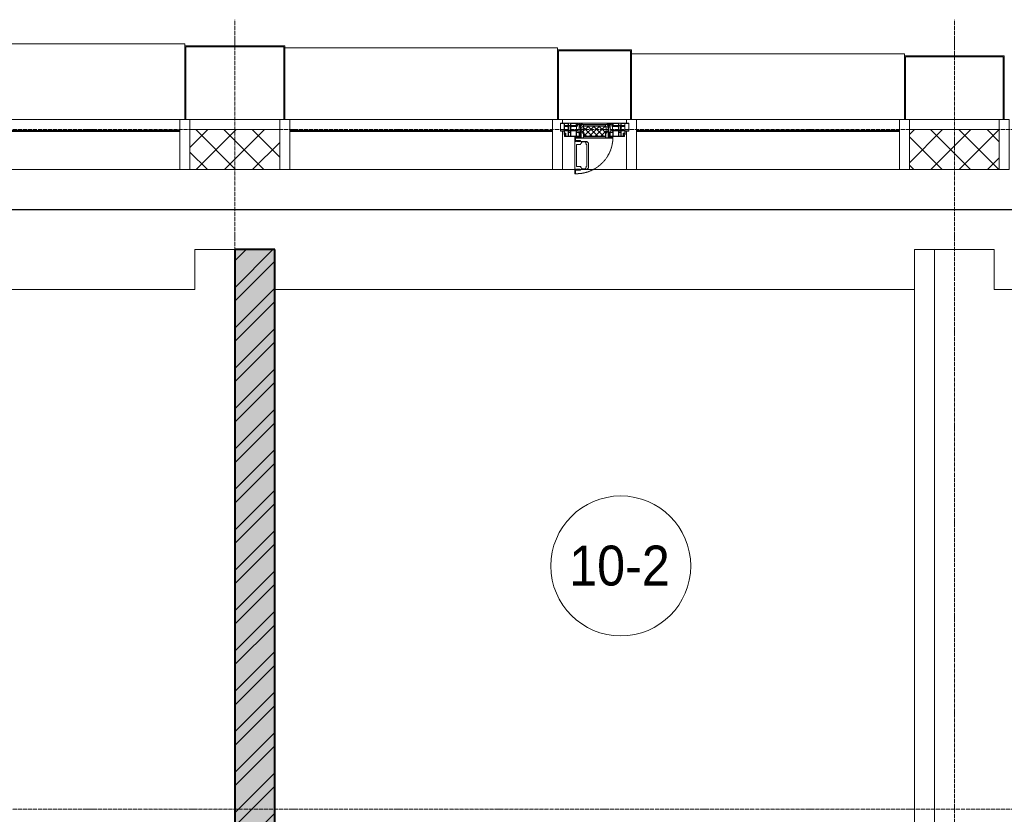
# Model space of a CAD drawing. Header units: millimetres. Extents: x 5617 to 103266, y 7718 to 198901.
# Tile 37 of 51: x 48657 to 53584, y 74175 to 78150. Entities that reach past the tile are written whole.
import ezdxf

# ---------------------------------------------------------------- set-up
doc = ezdxf.new("R2010")
doc.units = ezdxf.units.MM
for name, pattern in [('-D1-02х01', [3, 2, -1]), ('ADSK_Линия сетки', [25, 20, -2.5, 0, -2.5]), ('Линия сетки', [25, 20, -2.5, 0, -2.5])]:
    doc.linetypes.add(name, pattern=pattern)
for name, color, linetype, lineweight in [('Импосты витража', 7, 'Continuous', 18), ('Колонны', 7, 'Continuous', 18), ('Марки помещений', 7, 'Continuous', 20), ('Окна', 7, 'Continuous', 18), ('Оси', 7, 'Continuous', 9), ('Панели витража', 7, 'Continuous', 18), ('Перекрытия', 7, 'Continuous', 18), ('Стены', 7, 'Continuous', 18), ('Стены разрез', 7, 'Continuous', 40), ('Элементы узлов', 7, 'Continuous', 18)]:
    doc.layers.add(name, color=color, linetype=linetype, lineweight=lineweight)
doc.styles.add('Arial_3', font='arial.ttf', dxfattribs={"width": 0.9, "height": 200})
pattern_1 = [(45, (0, 0), (-70.71068, 70.71068), []), (135, (0, 0), (-70.71068, -70.71068), [])]

# ---------------------------------------------------------------- blocks, each defined once
blk = doc.blocks.new('135_SLK_K1_AR_rvt-1-МКСС_K1_L15__47_700_')
at = {"layer": 'Стены разрез', "lineweight": 9, "true_color": 0xaaaaaa}
h = blk.add_hatch(dxfattribs=at)
h.set_pattern_fill('FP_1', color=253, style=0, pattern_type=2)
h.set_pattern_definition([(50, (0, 0), (218.62117, -19.1268), [22.86, -251.46]), (355, (0, 0), (-42.2919, 229.2684), [18.288, -201.168]), (100.451, (18.22, -1.6), (176.3311, 210.13963), [19.428, -213.708]), (46.184, (0, 60.96), (325.29495, -50.4516), [34.29, -377.19]), (96.636, (27.1, 56.76), (284.883, 296.9127), [29.142, -320.562]), (351.184, (0, 60.96), (284.8858, 296.9107), [27.432, -301.752]), (21, (30.48, 45.72), (181.93753, -122.71832), [22.86, -251.46]), (326, (30.48, 45.72), (74.1622, 221.0262), [18.288, -201.168]), (71.451, (45.64, 35.5), (256.10035, 98.30526), [19.428, -213.708]), (37.5, (0, 0), (3.70639, 101.465895), [3.353, -195.377, 3.353, -200.863, -201.93]), (37.5, (0, 0), (3.70639, 101.465895), [-402.946, 3.353, -198.577]), (7.5, (0, 0), (80.18358, 120.21653), [3.353, -113.081, 3.353, -190.805, -76.962]), (7.5, (0, 0), (80.18358, 120.21653), [-310.591, 3.353, -73.609]), (327.5, (-67.97, 0), (162.70865, -6.87497), [3.353, -72.847, 3.353, -234.391, -315.468]), (327.5, (-67.97, 0), (162.70865, -6.87497), [-313.944, 3.353, -312.115]), (317.5, (-98.45, 0), (177.75468, 30.51183), [3.353, -95.707, 3.353, -154.534, -224.028]), (317.5, (-98.45, 0), (177.75468, 30.51183), [-256.946, 3.353, -220.675])])
h.paths.add_polyline_path([(35950, 71370), (36150, 71370), (36150, 77000), (35950, 77000), (35950, 71822.3)])
h = blk.add_hatch(dxfattribs=at)
h.set_pattern_fill('FP_2', color=253, style=0, pattern_type=2)
h.set_pattern_definition([(45, (0, 0), (-101.02788, 101.02788), []), (45, (67.35, 0), (-101.02788, 101.02788), [])])
h.paths.add_polyline_path([(35950, 71370), (36150, 71370), (36150, 77000), (35950, 77000), (35950, 71822.3)])
at = {"layer": 'Перекрытия', "color": 253, "true_color": 0xaaaaaa}
for p, q in [((35950, 77000), (35750, 77000)), ((35750, 77000), (35750, 76800)), ((39750, 77000), (39450, 77000)), ((39750, 76800), (39750, 77000)), ((35750, 76800), (32550, 76800)), ((39350, 76800), (36150, 76800)), ((43150, 76800), (39750, 76800))]:
    blk.add_line(p, q, dxfattribs=at)
at = {"layer": 'Стены', "color": 253, "true_color": 0xaaaaaa}
for p, q in [((23500, 77200.4), (47950, 77200.4)), ((47950, 77200.4), (23500, 77200.4)), ((23500, 77199.6), (47950, 77199.6)), ((47950, 77199.6), (23500, 77199.6)), ((39350, 73350), (39350, 77000)), ((39450, 77000), (39350, 77000)), ((39450, 77000), (39450, 73250))]:
    blk.add_line(p, q, dxfattribs=at)
at = {"layer": 'Стены разрез', "color": 253, "true_color": 0xaaaaaa}
for p, q in [((35950, 77000), (35950, 71370)), ((36150, 77000), (35950, 77000)), ((36150, 71370), (36150, 77000))]:
    blk.add_line(p, q, dxfattribs=at)
blk = doc.blocks.new('System Panel - A_PAN_Glass-7465079-МКСС_K1_L15__47_700_')
at = {"layer": 'Панели витража', "color": 253, "lineweight": 5, "true_color": 0xaaaaaa}
for p, q in [((657.5, 55), (-657.5, 55)), ((-657.5, 55), (-657.5, 0)), ((657.5, 0), (657.5, 55)), ((-657.5, 0), (657.5, 0))]:
    blk.add_line(p, q, dxfattribs=at)
blk = doc.blocks.new('A_PAN_Створка - 383мм-V58-МКСС_K1_L15__47_700_')
at = {"layer": 'Панели витража', "lineweight": 5}
h = blk.add_hatch(dxfattribs=at)
h.set_pattern_fill('FP_21', color=256, style=0, pattern_type=2)
h.set_pattern_definition([(225, (37750, 77650), (14.1421356, -14.1421356), []), (315, (37750, 77650), (14.1421356, 14.1421356), [])])
h.paths.add_polyline_path([(-53.6, 82.7), (-54.6, 81.8), (-54.6, 63.4), (-57.2, 60.8), (-57.2, 36.4), (-54.9, 34.1), (-54.5, 31.8), (54.5, 31.8), (54.9, 34.1), (57.2, 36.4), (57.2, 60.8), (54.6, 63.4), (53.6, 82.7), (-39.6, 82.7)])
at = {"layer": 'Окна', "lineweight": 5}
for p, q in [((39.7, 249), (31.1, 240.4)), ((70.1, 249), (39.7, 249)), ((45.9, 246.8), (45, 244.7)), ((63.3, 246.8), (45.9, 246.8)), ((64.1, 245), (63.3, 246.8)), ((70.1, 252.9), (70.1, 249)), ((95.1, 252.9), (70.1, 252.9)), ((74.1, 248.4), (74.1, 252.9)), ((89.1, 248.4), (74.1, 248.4)), ((89.1, 252.9), (89.1, 248.4)), ((93.1, 248.4), (93.1, 252.9)), ((97.9, 248.4), (93.1, 248.4)), ((95.1, 270.5), (95.1, 252.9)), ((99.6, 270.5), (95.1, 270.5)), ((97.9, 262.4), (95.1, 262.4)), ((97.9, 262.4), (97.9, 248.4)), ((99.6, 270.5), (99.6, 87.5)), ((31.1, 117.6), (31.1, 240.4)), ((41.4, 234.2), (39.1, 233.8)), ((39.1, 179), (39.1, 233.8)), ((41.4, 234.2), (43.5, 236.3)), ((45, 244.7), (42.3, 239.8)), ((42.3, 239.8), (43.5, 236.3)), ((64.1, 245), (66.7, 241)), ((66.7, 241), (68.6, 239.7)), ((68.6, 239.7), (68.6, 236.4)), ((68.6, 236.4), (71.1, 233.9)), ((71.1, 233.9), (89.5, 233.9)), ((89.5, 233.9), (90.6, 232.8)), ((90.6, 125.2), (90.6, 232.8)), ((39.1, 179), (39.1, 124.2)), ((39.7, 109), (31.1, 117.6)), ((41.4, 123.8), (39.1, 124.2)), ((70.1, 109), (39.7, 109)), ((41.4, 123.8), (43.5, 121.7)), ((42.3, 118.2), (43.5, 121.7)), ((45, 113.3), (42.3, 118.2)), ((45.9, 111.2), (45, 113.3)), ((63.3, 111.2), (45.9, 111.2)), ((64.1, 113), (63.3, 111.2)), ((64.1, 113), (66.7, 117)), ((66.7, 117), (68.6, 118.3)), ((68.6, 121.6), (71.1, 124.1)), ((68.6, 118.3), (68.6, 121.6)), ((70.1, 105.1), (70.1, 109)), ((95.1, 105.1), (70.1, 105.1)), ((71.1, 124.1), (89.5, 124.1)), ((74.1, 109.6), (74.1, 105.1)), ((89.1, 109.6), (74.1, 109.6)), ((89.1, 105.1), (89.1, 109.6)), ((89.5, 124.1), (90.6, 125.2)), ((93.1, 109.6), (93.1, 105.1)), ((97.9, 109.6), (93.1, 109.6)), ((95.1, 87.5), (95.1, 105.1)), ((97.9, 95.6), (97.9, 109.6)), ((-171, 57), (-156, 57)), ((-171, 17), (-171, 57)), ((-153, 73.5), (-150, 73.5)), ((-153, 60), (-153, 73.5)), ((-150, 84), (-78, 84)), ((-150, 73.5), (-150, 84)), ((-91.5, 92), (91.5, 92)), ((-91.5, 87.5), (-91.5, 92)), ((-73.9, 87.5), (-91.5, 87.5)), ((-78, 84), (-73.9, 84)), ((-78, 84), (-78, 23.5)), ((-73.9, 62.5), (-73.9, 87.5)), ((-70, 62.5), (-73.9, 62.5)), ((-70, 32.1), (-70, 62.5)), ((70, 62.5), (70, 32.1)), ((73.9, 62.5), (70, 62.5)), ((73.9, 87.5), (73.9, 62.5)), ((91.5, 87.5), (73.9, 87.5)), ((73.9, 84), (78, 84)), ((78, 84), (150, 84)), ((78, 23.5), (78, 84)), ((91.5, 92), (91.5, 87.5)), ((97.9, 95.6), (95.1, 95.6)), ((99.6, 87.5), (95.1, 87.5)), ((150, 84), (150, 73.5)), ((150, 73.5), (153, 73.5)), ((153, 73.5), (153, 60)), ((156, 57), (171, 57)), ((171, 57), (171, 17)), ((-67.9, 17), (-171, 17)), ((-78, 23.5), (-67.9, 23.5)), ((-61.4, 23.5), (-70, 32.1)), ((-67.9, 23.5), (-64.6, 26.8)), ((-67.9, 17), (-67.9, 23.5)), ((-61.4, 23.5), (-67.9, 17)), ((67.9, 17), (-67.9, 17)), ((-67.9, 17), (67.9, 17)), ((-64.6, 26.8), (-61.4, 23.5)), ((61.4, 23.5), (-61.4, 23.5)), ((70, 32.1), (61.4, 23.5)), ((61.4, 23.5), (64.6, 26.8)), ((67.9, 17), (61.4, 23.5)), ((64.6, 26.8), (67.9, 23.5)), ((67.9, 23.5), (67.9, 17)), ((67.9, 23.5), (78, 23.5)), ((171, 17), (67.9, 17))]:
    blk.add_line(p, q, dxfattribs=at)
at = {"layer": 'Окна', "color": 253, "lineweight": 5, "true_color": 0xaaaaaa}
for p, q in [((-171, 55.5), (-152, 55.5)), ((-152, 20), (-152, 73.5)), ((-150.5, 69.5), (-150.5, 73.5)), ((-145, 69.5), (-150.5, 69.5)), ((-150.5, 33.6), (-150.5, 68)), ((-150.5, 68), (-143.5, 68)), ((-150.5, 56.6), (-132.4, 56.6)), ((-136.4, 52.4), (-150.5, 52.4)), ((-148.5, 82.5), (-132.4, 82.5)), ((-148.5, 81), (-148.5, 82.5)), ((-143.5, 81), (-148.5, 81)), ((-145, 69.5), (-145, 79.5)), ((-143.5, 68), (-143.5, 81)), ((-137.2, 54.8), (-135.8, 50.8)), ((-132.5, 54.8), (-137.2, 54.8)), ((-132.1, 49), (-135.8, 50.8)), ((-132.5, 53.8), (-133.4, 52)), ((-133.4, 52), (-130.1, 50.4)), ((-132.5, 53.8), (-132.5, 54.8)), ((-132.4, 56.6), (-132.4, 82.5)), ((-131, 82.5), (-120.8, 82.5)), ((-131, 82.5), (-131, 64.6)), ((-131, 64.6), (-120.8, 64.6)), ((-131, 56.5), (-131, 62.6)), ((-120.8, 62.6), (-131, 62.6)), ((-131, 56.5), (-120.8, 56.5)), ((-131, 55.1), (-131, 52.7)), ((-120.8, 55.1), (-131, 55.1)), ((-129.4, 51.1), (-131, 52.7)), ((-130.1, 50.4), (-129.4, 51.1)), ((-130.1, 35.3), (-130.1, 50.4)), ((-122.4, 51.1), (-120.8, 52.7)), ((-121.7, 50.4), (-122.4, 51.1)), ((-118.4, 52), (-121.7, 50.4)), ((-121.7, 35.3), (-121.7, 50.4)), ((-120.8, 82.5), (-120.8, 64.6)), ((-120.8, 56.5), (-120.8, 62.6)), ((-120.8, 55.1), (-120.8, 52.7)), ((-119.7, 49), (-115.9, 50.8)), ((-119.3, 82.5), (-92.5, 82.5)), ((-119.3, 56.6), (-119.3, 82.5)), ((-92.5, 56.6), (-119.3, 56.6)), ((-119.3, 54.8), (-114.6, 54.8)), ((-119.3, 53.8), (-119.3, 54.8)), ((-119.3, 53.8), (-118.4, 52)), ((-114.6, 54.8), (-115.9, 50.8)), ((-94.1, 52.5), (-115.3, 52.5)), ((-89.9, 50.9), (-94.1, 52.5)), ((-92.5, 56.6), (-92.5, 82.5)), ((-90.8, 82.5), (-79.5, 82.5)), ((-90.8, 64.6), (-90.8, 82.5)), ((-80.1, 64.6), (-90.8, 64.6)), ((-90.8, 62.7), (-90.8, 56.6)), ((-80.4, 62.7), (-90.8, 62.7)), ((-90.8, 56.6), (-85.9, 56.6)), ((-89.9, 52.2), (-88.6, 53.5)), ((-89.9, 52.2), (-89.9, 50.9)), ((-89.9, 35.1), (-89.9, 50.9)), ((-85.9, 53.5), (-88.6, 53.5)), ((-85.9, 56.6), (-85.9, 53.5)), ((-85.9, 53.5), (-78, 45.6)), ((-85, 84), (-85, 87.5)), ((-85, 87.5), (-78, 87.5)), ((-78, 84), (-85, 84)), ((-80.4, 61.1), (-80.4, 62.7)), ((-78, 61.1), (-80.4, 61.1)), ((-80.1, 66.1), (-80.1, 64.6)), ((-78, 66.1), (-80.1, 66.1)), ((-79.5, 82.5), (-79.5, 80.6)), ((-79.5, 80.6), (-78, 80.6)), ((-78, 87.5), (-78, 84)), ((-78, 66.1), (-78, 61.1)), ((78, 87.5), (78, 84)), ((85, 87.5), (78, 87.5)), ((78, 84), (85, 84)), ((79.5, 80.6), (78, 80.6)), ((78, 66.1), (78, 61.1)), ((78, 66.1), (80.1, 66.1)), ((78, 61.1), (80.4, 61.1)), ((85.9, 53.5), (78, 45.6)), ((90.8, 82.5), (79.5, 82.5)), ((79.5, 82.5), (79.5, 80.6)), ((80.1, 66.1), (80.1, 64.6)), ((80.1, 64.6), (90.8, 64.6)), ((80.4, 62.7), (90.8, 62.7)), ((80.4, 61.1), (80.4, 62.7)), ((85, 84), (85, 87.5)), ((85.9, 56.6), (85.9, 53.5)), ((90.8, 56.6), (85.9, 56.6)), ((85.9, 53.5), (88.6, 53.5)), ((89.9, 52.2), (88.6, 53.5)), ((89.9, 50.9), (94.1, 52.5)), ((89.9, 52.2), (89.9, 50.9)), ((89.9, 35.1), (89.9, 50.9)), ((90.8, 64.6), (90.8, 82.5)), ((90.8, 62.7), (90.8, 56.6)), ((119.3, 82.5), (92.5, 82.5)), ((92.5, 56.6), (92.5, 82.5)), ((92.5, 56.6), (119.3, 56.6)), ((94.1, 52.5), (115.3, 52.5)), ((114.6, 54.8), (115.9, 50.8)), ((119.3, 54.8), (114.6, 54.8)), ((119.7, 49), (115.9, 50.8)), ((119.3, 53.8), (118.4, 52)), ((118.4, 52), (121.7, 50.4)), ((119.3, 56.6), (119.3, 82.5)), ((119.3, 53.8), (119.3, 54.8)), ((120.8, 82.5), (120.8, 64.6)), ((131, 82.5), (120.8, 82.5)), ((131, 64.6), (120.8, 64.6)), ((120.8, 56.5), (120.8, 62.6)), ((120.8, 62.6), (131, 62.6)), ((131, 56.5), (120.8, 56.5)), ((120.8, 55.1), (120.8, 52.7)), ((120.8, 55.1), (131, 55.1)), ((122.4, 51.1), (120.8, 52.7)), ((121.7, 50.4), (122.4, 51.1)), ((121.7, 35.3), (121.7, 50.4)), ((129.4, 51.1), (131, 52.7)), ((130.1, 50.4), (129.4, 51.1)), ((133.4, 52), (130.1, 50.4)), ((130.1, 35.3), (130.1, 50.4)), ((131, 82.5), (131, 64.6)), ((131, 56.5), (131, 62.6)), ((131, 55.1), (131, 52.7)), ((132.1, 49), (135.8, 50.8)), ((132.4, 56.6), (132.4, 82.5)), ((148.5, 82.5), (132.4, 82.5)), ((150.5, 56.6), (132.4, 56.6)), ((132.5, 54.8), (137.2, 54.8)), ((132.5, 53.8), (132.5, 54.8)), ((132.5, 53.8), (133.4, 52)), ((137.2, 54.8), (135.8, 50.8)), ((136.4, 52.4), (150.5, 52.4)), ((143.5, 81), (148.5, 81)), ((143.5, 68), (143.5, 81)), ((150.5, 68), (143.5, 68)), ((145, 69.5), (145, 79.5)), ((145, 69.5), (150.5, 69.5)), ((148.5, 81), (148.5, 82.5)), ((150.5, 69.5), (150.5, 73.5)), ((150.5, 33.6), (150.5, 68)), ((152, 20), (152, 73.5)), ((171, 55.5), (152, 55.5)), ((-171, 18.5), (-153.5, 18.5)), ((-153.5, 18.5), (-152, 20)), ((-136.3, 33.6), (-150.5, 33.6)), ((-150.5, 29.4), (-132.4, 29.4)), ((-150.5, 17), (-150.5, 29.4)), ((-132.4, 18.6), (-150.5, 18.6)), ((-137.2, 31), (-135.8, 35)), ((-132.5, 31), (-137.2, 31)), ((-132.1, 36.8), (-135.8, 35)), ((-133.4, 33.7), (-130.1, 35.3)), ((-132.5, 31.9), (-133.4, 33.7)), ((-132.5, 31.9), (-132.5, 31)), ((-132.4, 29.4), (-132.4, 18.6)), ((-132.1, 49), (-132.1, 36.8)), ((-129.4, 34.6), (-131, 33)), ((-131, 30.9), (-131, 33)), ((-120.8, 30.9), (-131, 30.9)), ((-131, 29.5), (-120.8, 29.5)), ((-131, 18.2), (-131, 29.5)), ((-120.8, 18.2), (-131, 18.2)), ((-130.1, 35.3), (-129.4, 34.6)), ((-121.7, 35.3), (-122.4, 34.6)), ((-122.4, 34.6), (-120.8, 33)), ((-118.4, 33.7), (-121.7, 35.3)), ((-120.8, 30.9), (-120.8, 33)), ((-120.8, 18.2), (-120.8, 29.5)), ((-119.7, 49), (-119.7, 36.8)), ((-119.7, 36.8), (-115.9, 35)), ((-119.3, 31.9), (-118.4, 33.7)), ((-119.3, 31.9), (-119.3, 31)), ((-119.3, 31), (-114.6, 31)), ((-92.5, 29.4), (-119.3, 29.4)), ((-119.3, 29.4), (-119.3, 18.6)), ((-119.3, 18.6), (-92.5, 18.6)), ((-114.6, 31), (-115.9, 35)), ((-94.1, 33.5), (-115.4, 33.5)), ((-89.9, 35.1), (-94.1, 33.5)), ((-92.5, 18.6), (-92.5, 29.4)), ((-90.8, 18.5), (-90.8, 29.4)), ((-90.8, 29.4), (-85.9, 29.4)), ((-87.3, 18.5), (-90.8, 18.5)), ((-89.9, 32.5), (-89.9, 35.1)), ((-85.9, 32.5), (-89.9, 32.5)), ((-87.3, 21.9), (-85.9, 21.9)), ((-87.3, 20.4), (-87.3, 21.9)), ((-87.3, 20.4), (-87.3, 18.5)), ((-84.8, 20.4), (-87.3, 20.4)), ((-85.9, 29.4), (-85.9, 32.5)), ((-85.9, 21.9), (-85.9, 29.4)), ((-85.9, 18.2), (-85.9, 20.4)), ((-75.9, 18.2), (-85.9, 18.2)), ((-83.4, 20.4), (-84.8, 20.4)), ((-70, 33.8), (-83.4, 20.4)), ((-78, 45.6), (-78, 36.8)), ((-78, 36.8), (-70, 36.8)), ((-75.9, 23.5), (-73, 23.5)), ((-75.9, 21.5), (-75.9, 23.5)), ((-75.9, 21.5), (-75.9, 18.2)), ((-74.9, 21.5), (-75.9, 21.5)), ((-74.9, 17.9), (-74.9, 21.5)), ((-68.9, 17.9), (-74.9, 17.9)), ((-67.2, 29.3), (-73, 23.5)), ((-70, 36.8), (-70, 33.8)), ((-68.9, 21.5), (-68.9, 17.9)), ((-67.9, 21.5), (-68.9, 21.5)), ((-67.9, 23.5), (-64.6, 26.8)), ((-67.9, 21.5), (-67.9, 23.5)), ((-64.6, 26.8), (-67.2, 29.3)), ((64.6, 26.8), (67.2, 29.3)), ((67.9, 23.5), (64.6, 26.8)), ((67.2, 29.3), (73, 23.5)), ((67.9, 21.5), (67.9, 23.5)), ((67.9, 21.5), (68.9, 21.5)), ((68.9, 21.5), (68.9, 17.9)), ((68.9, 17.9), (74.9, 17.9)), ((70, 36.8), (70, 33.8)), ((78, 36.8), (70, 36.8)), ((70, 33.8), (83.4, 20.4)), ((75.9, 23.5), (73, 23.5)), ((74.9, 21.5), (75.9, 21.5)), ((74.9, 17.9), (74.9, 21.5)), ((75.9, 21.5), (75.9, 23.5)), ((75.9, 21.5), (75.9, 18.2)), ((75.9, 18.2), (85.9, 18.2)), ((78, 45.6), (78, 36.8)), ((83.4, 20.4), (84.8, 20.4)), ((84.8, 20.4), (87.3, 20.4)), ((85.9, 32.5), (89.9, 32.5)), ((85.9, 29.4), (85.9, 32.5)), ((85.9, 21.9), (85.9, 29.4)), ((90.8, 29.4), (85.9, 29.4)), ((87.3, 21.9), (85.9, 21.9)), ((85.9, 18.2), (85.9, 20.4)), ((87.3, 20.4), (87.3, 21.9)), ((87.3, 20.4), (87.3, 18.5)), ((87.3, 18.5), (90.8, 18.5)), ((89.9, 35.1), (94.1, 33.5)), ((89.9, 32.5), (89.9, 35.1)), ((90.8, 18.5), (90.8, 29.4)), ((92.5, 18.6), (92.5, 29.4)), ((92.5, 29.4), (119.3, 29.4)), ((119.3, 18.6), (92.5, 18.6)), ((94.1, 33.5), (115.4, 33.5)), ((114.6, 31), (115.9, 35)), ((119.3, 31), (114.6, 31)), ((119.7, 36.8), (115.9, 35)), ((118.4, 33.7), (121.7, 35.3)), ((119.3, 31.9), (118.4, 33.7)), ((119.3, 31.9), (119.3, 31)), ((119.3, 29.4), (119.3, 18.6)), ((119.7, 49), (119.7, 36.8)), ((122.4, 34.6), (120.8, 33)), ((120.8, 30.9), (120.8, 33)), ((120.8, 30.9), (131, 30.9)), ((120.8, 18.2), (120.8, 29.5)), ((131, 29.5), (120.8, 29.5)), ((120.8, 18.2), (131, 18.2)), ((121.7, 35.3), (122.4, 34.6)), ((130.1, 35.3), (129.4, 34.6)), ((129.4, 34.6), (131, 33)), ((133.4, 33.7), (130.1, 35.3)), ((131, 30.9), (131, 33)), ((131, 18.2), (131, 29.5)), ((132.1, 49), (132.1, 36.8)), ((132.1, 36.8), (135.8, 35)), ((150.5, 29.4), (132.4, 29.4)), ((132.4, 29.4), (132.4, 18.6)), ((132.4, 18.6), (150.5, 18.6)), ((132.5, 31.9), (133.4, 33.7)), ((132.5, 31.9), (132.5, 31)), ((132.5, 31), (137.2, 31)), ((137.2, 31), (135.8, 35)), ((136.3, 33.6), (150.5, 33.6)), ((150.5, 17), (150.5, 29.4)), ((153.5, 18.5), (152, 20)), ((171, 18.5), (153.5, 18.5))]:
    blk.add_line(p, q, dxfattribs=at)
at = {"layer": 'Окна', "linetype": '-D1-02х01', "lineweight": 5}
blk.add_arc((91.4, 87.5), 183, 88.8555, 178.5909, dxfattribs=at)
at = {"layer": 'Окна', "lineweight": 5}
for centre, start, end in [((-156, 60), 270, 360), ((156, 60), 180, 270)]:
    blk.add_arc(centre, 3, start, end, dxfattribs=at)
at = {"layer": 'Элементы узлов', "color": 253, "lineweight": 5, "true_color": 0xaaaaaa}
for p, q in [((-91.5, 92), (-91.5, 87.5)), ((-91.5, 92), (91.5, 92)), ((-91.5, 87.5), (-73.9, 87.5)), ((-83.4, 90.3), (-69.4, 90.3)), ((-83.4, 90.3), (-83.4, 87.5)), ((-73.9, 87.5), (-73.9, 62.5)), ((-69.4, 85.5), (-73.9, 85.5)), ((-73.9, 81.5), (-69.4, 81.5)), ((-69.4, 66.5), (-73.9, 66.5)), ((-73.9, 62.5), (-70, 62.5)), ((-70, 62.5), (-70, 32.1)), ((-69.4, 90.3), (-69.4, 85.5)), ((-69.4, 81.5), (-69.4, 66.5)), ((-67.9, 89.3), (-66.9, 90.3)), ((-67.9, 62.5), (-67.9, 89.3)), ((-61.7, 62.5), (-67.9, 62.5)), ((-66, 56.5), (-67.8, 55.7)), ((-67.8, 55.7), (-67.8, 38.3)), ((-66.9, 90.3), (-57.4, 90.3)), ((-66, 56.5), (-62, 59.1)), ((-62, 59.1), (-60.7, 61)), ((-60.1, 67.7), (-61.7, 64.9)), ((-61.7, 64.9), (-61.7, 62.5)), ((-60.7, 61), (-57.4, 61)), ((-56.4, 67.7), (-60.1, 67.7)), ((-57.4, 90.3), (-56.4, 89.4)), ((-57.4, 61), (-54.9, 63.5)), ((-54.6, 63.4), (-57.2, 60.8)), ((-57.2, 60.8), (-57.2, 36.4)), ((-56.4, 89.4), (-56.4, 67.7)), ((-53.9, 90.3), (-54.9, 89.3)), ((-54.9, 89.3), (-54.9, 85.6)), ((-54.9, 85.6), (-53.9, 84.6)), ((-54.9, 81.9), (-53.8, 83)), ((-54.9, 63.5), (-54.9, 81.9)), ((-53.6, 82.7), (-54.6, 81.8)), ((-54.6, 81.8), (-54.6, 63.4)), ((53.9, 90.3), (-53.9, 90.3)), ((-53.9, 84.6), (53.9, 84.6)), ((53.8, 83), (-53.8, 83)), ((53.6, 82.7), (-53.6, 82.7)), ((54.6, 81.8), (53.6, 82.7)), ((54.9, 81.9), (53.8, 83)), ((53.9, 90.3), (54.9, 89.3)), ((54.9, 85.6), (53.9, 84.6)), ((54.6, 63.4), (54.6, 81.8)), ((57.2, 60.8), (54.6, 63.4)), ((54.9, 89.3), (54.9, 85.6)), ((54.9, 63.5), (54.9, 81.9)), ((57.4, 61), (54.9, 63.5)), ((57.4, 90.3), (56.4, 89.4)), ((56.4, 89.4), (56.4, 67.7)), ((56.4, 67.7), (60.1, 67.7)), ((57.2, 36.4), (57.2, 60.8)), ((66.9, 90.3), (57.4, 90.3)), ((60.7, 61), (57.4, 61)), ((60.1, 67.7), (61.7, 64.9)), ((62, 59.1), (60.7, 61)), ((61.7, 64.9), (61.7, 62.5)), ((61.7, 62.5), (67.9, 62.5)), ((66, 56.5), (62, 59.1)), ((66, 56.5), (67.8, 55.7)), ((67.9, 89.3), (66.9, 90.3)), ((67.8, 55.7), (67.8, 38.3)), ((67.9, 62.5), (67.9, 89.3)), ((69.4, 90.3), (69.4, 85.5)), ((83.4, 90.3), (69.4, 90.3)), ((69.4, 85.5), (73.9, 85.5)), ((69.4, 81.5), (69.4, 66.5)), ((73.9, 81.5), (69.4, 81.5)), ((69.4, 66.5), (73.9, 66.5)), ((70, 62.5), (70, 32.1)), ((73.9, 62.5), (70, 62.5)), ((91.5, 87.5), (73.9, 87.5)), ((73.9, 87.5), (73.9, 62.5)), ((83.4, 90.3), (83.4, 87.5)), ((91.5, 92), (91.5, 87.5)), ((-70, 32.1), (-61.4, 23.5)), ((-67.8, 38.3), (-65.7, 37.4)), ((-65.7, 37.4), (-60.8, 34.7)), ((61.4, 23.5), (-61.4, 23.5)), ((-60.8, 34.7), (-57.3, 35.9)), ((-55.2, 33.8), (-57.3, 35.9)), ((-57.2, 36.4), (-54.9, 34.1)), ((-55.2, 33.8), (-54.8, 31.5)), ((-54.9, 34.1), (-54.5, 31.8)), ((-53.9, 30.5), (-54.9, 29.5)), ((-54.9, 29.5), (-54.9, 25.8)), ((-54.9, 25.8), (-53.9, 24.8)), ((0, 31.5), (-54.8, 31.5)), ((-54.5, 31.8), (54.5, 31.8)), ((53.9, 30.5), (-53.9, 30.5)), ((-53.9, 24.8), (53.9, 24.8)), ((0, 31.5), (54.8, 31.5)), ((53.9, 30.5), (54.9, 29.5)), ((54.9, 25.8), (53.9, 24.8)), ((54.5, 31.8), (54.9, 34.1)), ((55.2, 33.8), (54.8, 31.5)), ((54.9, 34.1), (57.2, 36.4)), ((54.9, 29.5), (54.9, 25.8)), ((55.2, 33.8), (57.3, 35.9)), ((60.8, 34.7), (57.3, 35.9)), ((65.7, 37.4), (60.8, 34.7)), ((70, 32.1), (61.4, 23.5)), ((67.8, 38.3), (65.7, 37.4))]:
    blk.add_line(p, q, dxfattribs=at)
blk = doc.blocks.new('Rectangular Mullion - R_StandardFrame_50Wx250H-V68-МКСС_K1_L15__47_700_')
at = {"layer": 'Импосты витража', "color": 253, "lineweight": 5, "true_color": 0xaaaaaa}
for p, q in [((-25, -250), (-25, 0)), ((-25, 0), (0, 0)), ((5, 0), (25, 0)), ((25, 0), (25, -250)), ((25, -250), (-25, -250))]:
    blk.add_line(p, q, dxfattribs=at)
blk = doc.blocks.new('Rectangular Mullion - R_StandardFrame_50Wx250H-7465077-МКСС_K1_L15__47_700_')
at = {"layer": 'Импосты витража', "color": 253, "lineweight": 5, "true_color": 0xaaaaaa}
for p, q in [((-25, -250), (-25, 0)), ((-25, 0), (-5, 0)), ((0, 0), (25, 0)), ((25, 0), (25, -250)), ((25, -250), (-25, -250))]:
    blk.add_line(p, q, dxfattribs=at)
blk = doc.blocks.new('Rectangular Mullion - R_StandardFrame_50Wx250H-V69-МКСС_K1_L15__47_700_')
at = {"layer": 'Импосты витража', "color": 253, "lineweight": 5, "true_color": 0xaaaaaa}
for p, q in [((-25, -250), (-25, 0)), ((-25, 0), (0, 0)), ((5, 0), (25, 0)), ((25, 0), (25, -17)), ((25, -57), (25, -250)), ((25, -250), (-25, -250))]:
    blk.add_line(p, q, dxfattribs=at)
blk = doc.blocks.new('Rectangular Mullion - R_StandardFrame_50Wx250H-V70-МКСС_K1_L15__47_700_')
at = {"layer": 'Импосты витража', "color": 253, "lineweight": 5, "true_color": 0xaaaaaa}
for p, q in [((-25, -17), (-25, 0)), ((-25, 0), (-5, 0)), ((0, 0), (25, 0)), ((25, 0), (25, -250)), ((-25, -250), (-25, -57)), ((25, -250), (-25, -250))]:
    blk.add_line(p, q, dxfattribs=at)
blk = doc.blocks.new('Rectangular Mullion - R_StandardFrame_50Wx250H-5442148-МКСС_K1_L15__47_700_')
at = {"layer": 'Импосты витража', "color": 253, "lineweight": 5, "true_color": 0xaaaaaa}
blk.add_line((54175, 77650), (53725, 77650), dxfattribs=at)
blk = doc.blocks.new('Rectangular Mullion - R_InvisibleFrame_50Wx250H-5460437-МКСС_K1_L15__47_700_')
at = {"layer": 'Импосты витража', "color": 253, "lineweight": 5, "true_color": 0xaaaaaa}
for p, q in [((51940, 77590), (50625, 77590)), ((51940, 77400), (50625, 77400))]:
    blk.add_line(p, q, dxfattribs=at)
blk = doc.blocks.new('Rectangular Mullion - R_StandardFrame_50Wx250H-V71-МКСС_K1_L15__47_700_')
at = {"layer": 'Импосты витража', "color": 253, "lineweight": 5, "true_color": 0xaaaaaa}
for p, q in [((48710, 77650), (48390, 77650)), ((48450.4, 77400), (48390, 77400)), ((48710, 77400), (48479.9, 77400))]:
    blk.add_line(p, q, dxfattribs=at)
blk = doc.blocks.new('A_SLK_PAN_Type1 - Прямой тип панели-6619439-МКСС_K1_L15__47_700_')
at = {"layer": 'Колонны', "lineweight": 5}
for p, q in [((-250, 370), (250, 370)), ((-250, 0), (-250, 370)), ((-245, 365), (-245, 0)), ((245, 365), (-245, 365)), ((245, 0), (245, 365)), ((250, 370), (250, 0)), ((-245, 0), (-250, 0)), ((250, 0), (245, 0))]:
    blk.add_line(p, q, dxfattribs=at)
blk = doc.blocks.new('A_SLK_PAN_Type1 - Прямой тип панели-6619440-МКСС_K1_L15__47_700_')
at = {"layer": 'Колонны', "lineweight": 5}
for p, q in [((-250, 320), (250, 320)), ((-250, 0), (-250, 320)), ((-245, 315), (-245, 0)), ((245, 315), (-245, 315)), ((245, 0), (245, 315)), ((250, 320), (250, 0)), ((-245, 0), (-250, 0)), ((250, 0), (245, 0))]:
    blk.add_line(p, q, dxfattribs=at)
blk = doc.blocks.new('A_SLK_PAN_Type1 - Прямой тип панели Ф-1_1-7444373-МКСС_K1_L15__47_700_')
at = {"layer": 'Колонны', "lineweight": 5}
for p, q in [((-185, 350), (185, 350)), ((-185, 0), (-185, 350)), ((-180, 345), (-180, 0)), ((180, 345), (-180, 345)), ((180, 0), (180, 345)), ((185, 350), (185, 0)), ((-180, 0), (-185, 0)), ((185, 0), (180, 0))]:
    blk.add_line(p, q, dxfattribs=at)
blk = doc.blocks.new('A_OGR_PAN_Отлив - A_OGR_PAN_Отлив-5755790-МКСС_K1_L15__47_700_')
at = {"layer": 'Колонны', "color": 253, "lineweight": 5, "true_color": 0xaaaaaa}
for q in [(-682.5, -370), (682.5, -380)]:
    blk.add_line((-682.5, -380), q, dxfattribs=at)
blk = doc.blocks.new('A_OGR_PAN_Отлив - A_OGR_PAN_Отлив-5755900-МКСС_K1_L15__47_700_')
at = {"layer": 'Колонны', "color": 253, "lineweight": 5, "true_color": 0xaaaaaa}
for q in [(-682.5, -350), (682.5, -360)]:
    blk.add_line((-682.5, -360), q, dxfattribs=at)
blk = doc.blocks.new('A_OGR_PAN_Отлив - A_OGR_PAN_Отлив-5755910-МКСС_K1_L15__47_700_')
at = {"layer": 'Колонны', "color": 253, "lineweight": 5, "true_color": 0xaaaaaa}
for q in [(-682.5, -320), (682.5, -330)]:
    blk.add_line((-682.5, -330), q, dxfattribs=at)
blk = doc.blocks.new('135_SLK_K1_AR_FCD_rvt-1-МКСС_K1_L15__47_700_')
at = {"layer": 'Стены разрез', "lineweight": 5, "true_color": 0xaaaaaa}
h = blk.add_hatch(dxfattribs=at)
h.set_pattern_fill('FP_4', color=253, style=0, pattern_type=2)
h.set_pattern_definition(pattern_1)
h.paths.add_polyline_path([(36175, 77400), (36175, 77600), (35725, 77600), (35725, 77400), (35899.4, 77400)])
h = blk.add_hatch(dxfattribs=at)
h.set_pattern_fill('FP_4', color=253, style=0, pattern_type=2)
h.set_pattern_definition(pattern_1)
h.paths.add_polyline_path([(39775, 77400), (39775, 77600), (39325, 77600), (39325, 77400)])
at = {"layer": 'Стены разрез', "color": 253, "lineweight": 9, "true_color": 0xaaaaaa}
for p, q in [((36175, 77600), (35725, 77600)), ((35725, 77600), (35725, 77400)), ((36175, 77400), (36175, 77600)), ((39775, 77600), (39325, 77600)), ((39325, 77600), (39325, 77400)), ((39775, 77400), (39775, 77600)), ((35725, 77400), (36175, 77400)), ((39325, 77400), (39775, 77400))]:
    blk.add_line(p, q, dxfattribs=at)
at = {"layer": 'Импосты витража', "color": 253, "lineweight": 5, "true_color": 0xaaaaaa, "extrusion": (0, 0, -1)}
for name, p in [('Rectangular Mullion - R_StandardFrame_50Wx250H-7465077-МКСС_K1_L15__47_700_', (-35700, 77650)), ('Rectangular Mullion - R_StandardFrame_50Wx250H-V68-МКСС_K1_L15__47_700_', (-36200, 77650)), ('Rectangular Mullion - R_StandardFrame_50Wx250H-V70-МКСС_K1_L15__47_700_', (-37565, 77650)), ('Rectangular Mullion - R_StandardFrame_50Wx250H-V69-МКСС_K1_L15__47_700_', (-37935, 77650)), ('Rectangular Mullion - R_StandardFrame_50Wx250H-7465077-МКСС_K1_L15__47_700_', (-39300, 77650)), ('Rectangular Mullion - R_StandardFrame_50Wx250H-V68-МКСС_K1_L15__47_700_', (-39800, 77650))]:
    blk.add_blockref(name, p, dxfattribs=at)
at = {"layer": 'Импосты витража', "color": 253, "lineweight": 5, "true_color": 0xaaaaaa}
for name, p in [('Rectangular Mullion - R_StandardFrame_50Wx250H-5442148-МКСС_K1_L15__47_700_', (-18000, 0)), ('Rectangular Mullion - R_StandardFrame_50Wx250H-V71-МКСС_K1_L15__47_700_', (-10800, 0)), ('Rectangular Mullion - R_StandardFrame_50Wx250H-5442148-МКСС_K1_L15__47_700_', (-14400, 0)), ('Rectangular Mullion - R_InvisibleFrame_50Wx250H-5460437-МКСС_K1_L15__47_700_', (-16265, 0)), ('Rectangular Mullion - R_InvisibleFrame_50Wx250H-5460437-МКСС_K1_L15__47_700_', (-14400, 0)), ('Rectangular Mullion - R_InvisibleFrame_50Wx250H-5460437-МКСС_K1_L15__47_700_', (-12665, 0))]:
    blk.add_blockref(name, p, dxfattribs=at)
at = {"layer": 'Колонны', "color": 253, "lineweight": 5, "true_color": 0xaaaaaa, "rotation": 180}
for name, p in [('A_OGR_PAN_Отлив - A_OGR_PAN_Отлив-5755790-МКСС_K1_L15__47_700_', (35017.5, 77650)), ('A_OGR_PAN_Отлив - A_OGR_PAN_Отлив-5755900-МКСС_K1_L15__47_700_', (36882.5, 77650)), ('A_OGR_PAN_Отлив - A_OGR_PAN_Отлив-5755910-МКСС_K1_L15__47_700_', (38617.5, 77650))]:
    blk.add_blockref(name, p, dxfattribs=at)
at = {"layer": 'Колонны', "color": 253, "lineweight": 5, "true_color": 0xaaaaaa}
for name, p in [('A_SLK_PAN_Type1 - Прямой тип панели-6619439-МКСС_K1_L15__47_700_', (35950, 77650)), ('A_SLK_PAN_Type1 - Прямой тип панели Ф-1_1-7444373-МКСС_K1_L15__47_700_', (37750, 77650)), ('A_SLK_PAN_Type1 - Прямой тип панели-6619440-МКСС_K1_L15__47_700_', (39550, 77650))]:
    blk.add_blockref(name, p, dxfattribs=at)
at = {"layer": 'Панели витража', "color": 253, "lineweight": 5, "true_color": 0xaaaaaa, "rotation": 180}
for name, p in [('System Panel - A_PAN_Glass-7465079-МКСС_K1_L15__47_700_', (35017.5, 77650)), ('System Panel - A_PAN_Glass-7465079-МКСС_K1_L15__47_700_', (36882.5, 77650)), ('System Panel - A_PAN_Glass-7465079-МКСС_K1_L15__47_700_', (38617.5, 77650)), ('A_PAN_Створка - 383мм-V58-МКСС_K1_L15__47_700_', (37750, 77650))]:
    blk.add_blockref(name, p, dxfattribs=at)
blk = doc.blocks.new('050_Марка_Помещение - Номер-620969-МКСС_K1_L15__47_700_')
at = {"layer": 'Марки помещений'}
blk.add_circle((0, 0), 3.5, dxfattribs=at)

msp = doc.modelspace()

# ---------------------------------------------------------------- linework, layer by layer
at = {"layer": 'Оси', "linetype": 'Линия сетки'}
for p, q in [((49734, 57340.2), (49734, 78150)), ((53334, 57340.2), (53334, 78150))]:
    msp.add_line(p, q, dxfattribs=at)
at = {"layer": 'Оси', "linetype": 'ADSK_Линия сетки'}
for p, q in [((71384, 77600), (25496.4, 77600)), ((71384, 74200), (25496.4, 74200))]:
    msp.add_line(p, q, dxfattribs=at)

# ---------------------------------------------------------------- block references
at = {"lineweight": 5}
for name in ['135_SLK_K1_AR_FCD_rvt-1-МКСС_K1_L15__47_700_', '135_SLK_K1_AR_rvt-1-МКСС_K1_L15__47_700_']:
    msp.add_blockref(name, (13784, 0), dxfattribs=at)
at = {"layer": 'Марки помещений', "xscale": 99.99999999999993, "yscale": 99.99999999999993, "zscale": 99.99999999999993}
msp.add_blockref('050_Марка_Помещение - Номер-620969-МКСС_K1_L15__47_700_', (51665, 75417.6), dxfattribs=at)

# ---------------------------------------------------------------- texts
at = {"layer": 'Марки помещений', "lineweight": 9, "insert": (51406.9, 75519.3), "char_height": 200, "width": 620.506, "attachment_point": 1, "style": 'Arial_3'}
msp.add_mtext('10-2', dxfattribs=at)

doc.saveas('drawing.dxf')
